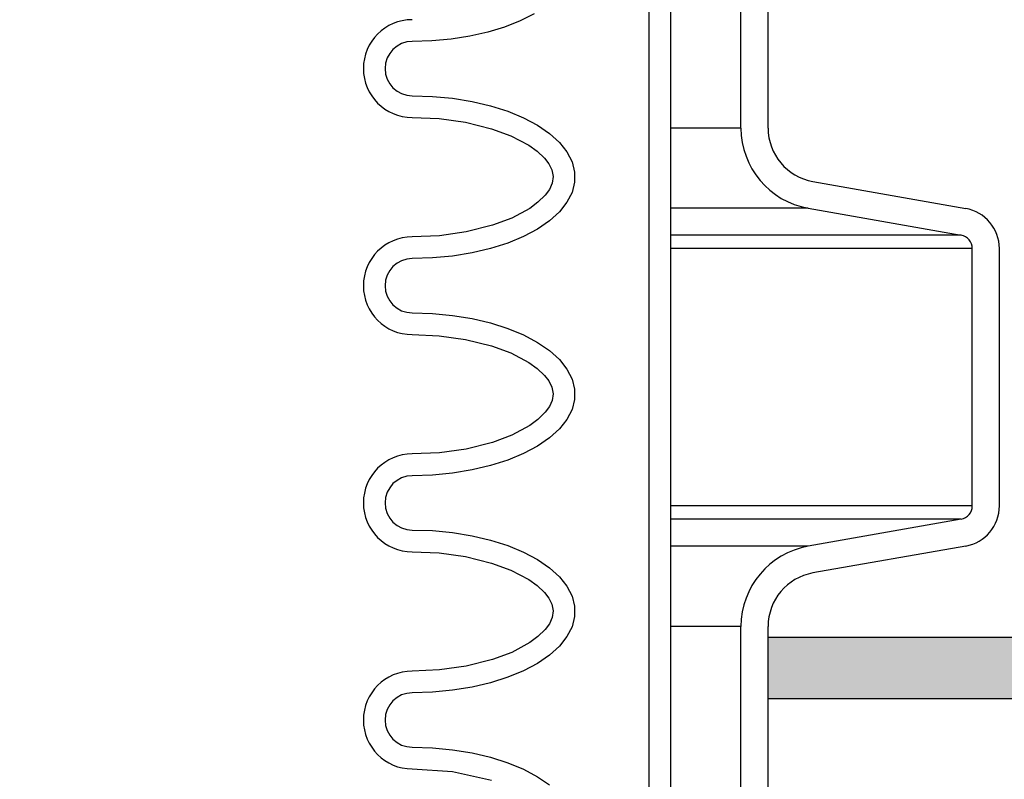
# Model space of a CAD drawing. Extents: x -169 to 6736, y -208 to 3022.
# Tile 127 of 256: x 1685.18 to 1689.71, y 413.64 to 417.13. Entities that reach past the tile are written whole.
import ezdxf

# ---------------------------------------------------------------- set-up
doc = ezdxf.new("R2010")
doc.units = 0
doc.header["$MEASUREMENT"] = 0
doc.header["$PDSIZE"] = 1
doc.layers.get('DEFPOINTS').update_dxf_attribs({"linetype": 'CONTINUOUS'})
for name, color, linetype in [('CONCRETE-HATCH', 2, 'CONTINUOUS'), ('DIM', 3, 'CONTINUOUS'), ('PEAGRAVEL-HATCH', 3, 'CONTINUOUS'), ('SPILL-BUCKET', 1, 'CONTINUOUS'), ('TANK-SLAB', 6, 'CONTINUOUS')]:
    doc.layers.add(name, color=color, linetype=linetype)
doc.styles.add('SIMPLEX', font='simplex')
doc.dimstyles.new('DIM64', dxfattribs={"dimscale": 64, "dimtxt": 0.09375, "dimasz": 0.09375, "dimexe": 0.0625, "dimexo": 0.0625, "dimgap": 0.046875, "dimtad": 1, "dimdec": 4, "dimzin": 3, "dimdsep": 46, "dimlunit": 4, "dimtxsty": 'SIMPLEX', "dimcen": 0, "dimclrd": 256, "dimclre": 256, "dimclrt": 256, "dimadec": 0, "dimazin": 0, "dimtfac": 1, "dimtdec": 4, "dimtmove": 0, "dimatfit": 3, "dimfxl": 1, "dimfrac": 2, "dimtolj": 1, "dimtzin": 0, "dimarcsym": 0})

# ---------------------------------------------------------------- blocks, each defined once
blk = doc.blocks.new('*D17')
at = {"layer": 'DEFPOINTS', "color": 0, "transparency": 16777216}
for p in [(1422.4289, 414.2886), (2052.1541, 410.0074), (1422.4289, 136.5159)]:
    blk.add_point(p, dxfattribs=at)
at = {"layer": 'DIM', "lineweight": -2, "transparency": 16777216}
for p, q in [((1422.4289, 410.2886), (1422.4289, 132.5159)), ((2052.1541, 406.0074), (2052.1541, 132.5159)), ((2046.1541, 136.5159), (1428.4289, 136.5159))]:
    blk.add_line(p, q, dxfattribs=at)
at = {"layer": 'DIM', "transparency": 16777216}
for points in [[(1428.4289, 137.5159), (1428.4289, 135.5159), (1422.4289, 136.5159)], [(2046.1541, 137.5159), (2046.1541, 135.5159), (2052.1541, 136.5159)]]:
    blk.add_solid(points, dxfattribs=at)
at = {"layer": 'DIM', "transparency": 16777216, "insert": (1737.2915, 144.0873), "char_height": 6, "attachment_point": 5, "style": 'SIMPLEX'}
blk.add_mtext('\\A1;52\'-5 3/4" (F.V. TANK SLAB)', dxfattribs=at)

msp = doc.modelspace()

# ---------------------------------------------------------------- hatches: boundary and pattern name
at = {"layer": 'CONCRETE-HATCH'}
h = msp.add_hatch(dxfattribs=at)
h.set_pattern_fill('AR-CONC', color=256, scale=2.67, style=0)
h.set_pattern_definition([(50, (1583.705, 414.289), (19.1508, -1.6755), [2.0025, -22.0275]), (355, (1583.705, 414.289), (-3.7047, 20.0835), [1.602, -17.622]), (100.451, (1585.3, 414.149), (15.4462, 18.408), [1.7019, -18.7205]), (46.184, (1583.705, 419.629), (28.4953, -4.4194), [3.004, -33.041]), (96.636, (1586.08, 419.26), (24.9555, 26.009), [2.553, -28.081]), (351.184, (1583.705, 419.63), (24.9555, 26.009), [2.403, -26.433]), (21, (1586.375, 418.294), (15.9374, -10.75), [2.0025, -22.0275]), (326, (1586.375, 418.294), (6.4965, 19.3615), [1.602, -17.622]), (71.451, (1587.703, 417.398), (22.434, 8.6116), [1.7019, -18.7205]), (37.5, (1583.705, 414.2886), (0.32467, 8.88827), [0, -17.4084, 0, -17.889, 0, -17.68875]), (7.5, (1583.705, 414.289), (7.02396, 10.5308), [0, -10.1994, 0, -17.0079, 0, -6.74175]), (327.5, (1577.751, 414.2886), (14.25306, -0.6022), [0, -6.675, 0, -20.826, 0, -27.6345]), (317.5, (1575.081, 414.289), (15.5711, 2.6728), [0, -8.6775, 0, -13.8306, 0, -19.6245])])
h.paths.add_polyline_path([(1705.02865, 418.79096), (1705.74408, 419.6672), (1705.74408, 421.21902), (1701.8008, 420.72611), (1689.81827, 420.72611), (1689.61034, 419.94932), (1689.7143, 419.94932), (1689.58334, 419.92254), (1689.69203, 419.20713), (1689.69203, 414.22482), (1706.53659, 414.28861), (1706.53659, 415.964), (1705.02865, 415.964)])
at = {"layer": 'PEAGRAVEL-HATCH'}
h = msp.add_hatch(dxfattribs=at)
h.set_pattern_fill('AR-SAND', color=256, scale=7.5, style=0)
h.set_pattern_definition([(37.5, (569.323, 30.198), (-0.47245, 14.45118), [0, -11.4, 0, -12.75, 0, -12.1875]), (7.5, (569.323, 30.198), (13.27333, 21.1661), [0, -6.15, 0, -10.275, 0, -3.9375]), (327.5, (560.098, 30.198), (23.35606, 0.04244), [0, -3.75, 0, -13.5, 0, -17.625]), (317.5, (560.098, 30.198), (22.54595, 6.58257), [0, -1.875, 0, -8.85, 0, -10.125])])
h.paths.add_polyline_path([(1678.80732, 397.95192), (1674.24819, 399.33855), (1674.16889, 402.82494), (1673.05885, 403.14188), (1673.05885, 413.95761), (1637.65794, 414.06209), (1637.65794, 409.70659), (1630.64769, 409.70659), (1630.64769, 371.25844), (1678.97797, 371.25844)])
h.paths.add_polyline_path([(1678.94818, 370.30176), (1630.56261, 370.29867), (1630.56261, 352.56309), (1631.45296, 351.91005), (1631.45296, 351.55925), (1633.05376, 351.55925), (1634.10236, 353.65645), (1639.05376, 353.55925), (1640.05376, 351.55925), (1653.05376, 351.55925), (1654.05376, 353.55925), (1659.05376, 353.55925), (1660.05376, 351.55925), (1669.55376, 351.55925), (1670.55376, 353.55925), (1675.55376, 353.55925), (1676.55376, 351.55925), (1678.02984, 351.55924), (1678.72564, 353.2784), (1678.36441, 359.1221), (1679.04889, 359.12203)])
h.paths.add_polyline_path([(1711.86302, 397.98375), (1707.34302, 399.34369), (1707.01902, 402.97021), (1706.02982, 403.2003), (1706.02982, 414.12804), (1689.55426, 414.12804), (1689.55426, 403.25428), (1688.73965, 403.06613), (1688.5332, 402.8201), (1688.5332, 401.21886), (1688.29899, 401.21886), (1688.22155, 399.34587), (1683.85452, 398.00535), (1683.77708, 396.81562), (1683.65216, 396.81562), (1683.65216, 371.30176), (1711.92965, 371.30694)])
h.paths.add_polyline_path([(1711.944, 370.30176), (1683.55012, 370.3049), (1683.55377, 359.1221), (1684.24313, 359.1221), (1683.88189, 353.2784), (1684.57824, 351.91004), (1684.57824, 351.55925), (1686.05376, 351.55925), (1687.05376, 353.55925), (1692.05376, 353.55925), (1693.05376, 351.55925), (1702.55376, 351.55925), (1703.55376, 353.55925), (1708.55376, 353.55925), (1709.55376, 351.55925), (1711.01819, 351.55925), (1711.66739, 352.55925), (1711.944, 352.55918)])
h.paths.add_polyline_path([(1739.83168, 409.73965), (1737.97196, 409.73965), (1737.97196, 414.06672), (1722.59511, 414.06672), (1722.59511, 403.25007), (1721.62025, 403.04246), (1721.52437, 401.25377), (1721.20475, 399.33731), (1716.80992, 398.02774), (1716.6452, 396.76607), (1716.6452, 371.30176), (1736.80864, 371.28118), (1739.0752, 372.31454), (1739.83168, 373.89371)])
h.paths.add_polyline_path([(1738.32237, 362.32058), (1741.12897, 364.82693), (1744.1446, 365.09547), (1744.97124, 366.08769), (1744.9542, 409.70253), (1740.83773, 409.70253), (1740.83773, 374.30176), (1739.50146, 370.32906), (1716.64497, 370.30176), (1716.64079, 352.55925), (1716.91739, 352.55925), (1717.56659, 351.91005), (1717.56659, 351.55925), (1719.05376, 351.55925), (1720.05376, 353.55925), (1725.05376, 353.55925), (1726.05376, 351.55925), (1735.55376, 351.55925), (1736.55376, 353.55925), (1737.51571, 353.55925), (1737.51571, 359.08925)])
at = {"layer": 'TANK-SLAB'}
msp.add_hatch(color=256, dxfattribs=at).paths.add_polyline_path([(1707.16799, 414.2886), (1688.62852, 414.2886), (1688.62852, 414.00735), (1707.16799, 414.00735)])

# ---------------------------------------------------------------- linework, layer by layer
at = {"layer": 'SPILL-BUCKET', "color": 1, "linetype": 'Continuous'}
for p, q in [((1688.07813, 419.96667), (1688.07813, 405.76911)), ((1688.17806, 419.96667), (1688.17806, 405.76911)), ((1688.50221, 416.63224), (1688.50221, 417.48493)), ((1688.62713, 416.63224), (1688.62713, 417.48493)), ((1687.54922, 417.15702), (1687.48523, 417.12502)), ((1687.48523, 417.12502), (1687.41398, 417.09712)), ((1687.33653, 417.0737), (1687.254, 417.05513)), ((1687.41398, 417.09712), (1687.33653, 417.0737)), ((1687.07857, 417.03351), (1686.98823, 417.03078)), ((1687.16759, 417.04167), (1687.07857, 417.03351)), ((1687.254, 417.05513), (1687.16759, 417.04167)), ((1686.98823, 416.78095), (1687.08216, 416.778)), ((1687.08216, 416.778), (1687.17462, 416.76918)), ((1687.17462, 416.76918), (1687.26413, 416.75464)), ((1687.26413, 416.75464), (1687.34929, 416.7346)), ((1687.34929, 416.7346), (1687.42876, 416.70938)), ((1687.42876, 416.70938), (1687.50129, 416.67938)), ((1686.98823, 416.68102), (1687.11235, 416.67573)), ((1687.11235, 416.67573), (1687.23443, 416.6589)), ((1687.23443, 416.6589), (1687.35423, 416.62905)), ((1687.50129, 416.67938), (1687.56571, 416.64508)), ((1687.35423, 416.62905), (1687.44212, 416.59661)), ((1687.56571, 416.64508), (1687.62104, 416.607)), ((1687.62104, 416.607), (1687.66638, 416.56577)), ((1687.44212, 416.59661), (1687.52505, 416.55269)), ((1687.66638, 416.56577), (1687.70103, 416.52201)), ((1687.52505, 416.55269), (1687.56337, 416.52522)), ((1687.56337, 416.52522), (1687.59764, 416.49289)), ((1687.70103, 416.52201), (1687.72444, 416.47643)), ((1687.59764, 416.49289), (1687.61712, 416.46776)), ((1687.72444, 416.47643), (1687.73623, 416.42974)), ((1687.61712, 416.46776), (1687.63155, 416.43954)), ((1687.63155, 416.43954), (1687.63774, 416.409)), ((1687.73623, 416.42974), (1687.73623, 416.38268)), ((1687.6333, 416.37823), (1687.62007, 416.34943)), ((1687.63774, 416.409), (1687.6333, 416.37823)), ((1687.73623, 416.38268), (1687.72444, 416.33599)), ((1688.83357, 416.38621), (1689.53719, 416.26214)), ((1687.62007, 416.34943), (1687.60117, 416.32354)), ((1687.72444, 416.33599), (1687.70103, 416.29041)), ((1687.56741, 416.29047), (1687.52936, 416.26251)), ((1687.60117, 416.32354), (1687.56741, 416.29047)), ((1687.70103, 416.29041), (1687.66638, 416.24665)), ((1687.52936, 416.26251), (1687.44663, 416.21774)), ((1687.66638, 416.24665), (1687.62104, 416.20541)), ((1688.81189, 416.26319), (1689.5155, 416.13913)), ((1687.44663, 416.21774), (1687.35866, 416.18475)), ((1687.62104, 416.20541), (1687.56571, 416.16734)), ((1687.2374, 416.15411), (1687.11359, 416.13682)), ((1687.35866, 416.18475), (1687.2374, 416.15411)), ((1687.56571, 416.16734), (1687.50129, 416.13303)), ((1687.11359, 416.13682), (1686.98823, 416.1314)), ((1687.50129, 416.13303), (1687.42876, 416.10303)), ((1687.34929, 416.07782), (1687.26413, 416.05778)), ((1687.42876, 416.10303), (1687.34929, 416.07782)), ((1689.56711, 414.89309), (1689.56711, 416.07762)), ((1689.69203, 414.89309), (1689.69203, 416.07762)), ((1687.08216, 416.03442), (1686.98823, 416.03146)), ((1687.17462, 416.04324), (1687.08216, 416.03442)), ((1687.26413, 416.05778), (1687.17462, 416.04324)), ((1686.98823, 415.78163), (1687.08216, 415.77868)), ((1687.08216, 415.77868), (1687.17462, 415.76986)), ((1687.17462, 415.76986), (1687.26413, 415.75532)), ((1687.26413, 415.75532), (1687.34929, 415.73528)), ((1687.34929, 415.73528), (1687.42876, 415.71006)), ((1687.42876, 415.71006), (1687.50129, 415.68007)), ((1686.98823, 415.6817), (1687.11235, 415.67642)), ((1687.11235, 415.67642), (1687.23443, 415.65958)), ((1687.23443, 415.65958), (1687.35423, 415.62973)), ((1687.50129, 415.68007), (1687.56571, 415.64576)), ((1687.35423, 415.62973), (1687.44212, 415.59729)), ((1687.56571, 415.64576), (1687.62104, 415.60769)), ((1687.62104, 415.60769), (1687.66638, 415.56645)), ((1687.44212, 415.59729), (1687.52505, 415.55338)), ((1687.66638, 415.56645), (1687.70103, 415.52269)), ((1687.52505, 415.55338), (1687.56337, 415.5259)), ((1687.56337, 415.5259), (1687.59764, 415.49357)), ((1687.70103, 415.52269), (1687.72444, 415.47711)), ((1687.59764, 415.49357), (1687.61712, 415.46844)), ((1687.72444, 415.47711), (1687.73623, 415.43042)), ((1687.61712, 415.46844), (1687.63155, 415.44022)), ((1687.63155, 415.44022), (1687.63774, 415.40968)), ((1687.73623, 415.43042), (1687.73623, 415.38336)), ((1687.63774, 415.40968), (1687.6333, 415.37891)), ((1687.73623, 415.38336), (1687.72444, 415.33667)), ((1687.62007, 415.35011), (1687.60117, 415.32422)), ((1687.6333, 415.37891), (1687.62007, 415.35011)), ((1687.72444, 415.33667), (1687.70103, 415.29109)), ((1687.56741, 415.29115), (1687.52936, 415.26319)), ((1687.60117, 415.32422), (1687.56741, 415.29115)), ((1687.70103, 415.29109), (1687.66638, 415.24733)), ((1687.52936, 415.26319), (1687.44663, 415.21842)), ((1687.66638, 415.24733), (1687.62104, 415.20609)), ((1687.44663, 415.21842), (1687.35866, 415.18544)), ((1687.62104, 415.20609), (1687.56571, 415.16802)), ((1687.2374, 415.15479), (1687.11359, 415.1375)), ((1687.35866, 415.18544), (1687.2374, 415.15479)), ((1687.56571, 415.16802), (1687.50129, 415.13371)), ((1687.11359, 415.1375), (1686.98823, 415.13208)), ((1687.50129, 415.13371), (1687.42876, 415.10372)), ((1687.34929, 415.0785), (1687.26413, 415.05846)), ((1687.42876, 415.10372), (1687.34929, 415.0785)), ((1687.08216, 415.0351), (1686.98823, 415.03215)), ((1687.17462, 415.04392), (1687.08216, 415.0351)), ((1687.26413, 415.05846), (1687.17462, 415.04392)), ((1689.5155, 414.83158), (1688.81189, 414.70751)), ((1686.98823, 414.78232), (1687.08216, 414.77936)), ((1687.08216, 414.77936), (1687.17462, 414.77054)), ((1687.17462, 414.77054), (1687.26413, 414.756)), ((1687.26413, 414.756), (1687.34929, 414.73596)), ((1687.34929, 414.73596), (1687.42876, 414.71075)), ((1687.42876, 414.71075), (1687.50129, 414.68075)), ((1689.53719, 414.70857), (1688.83357, 414.5845)), ((1686.98823, 414.68239), (1687.11235, 414.6771)), ((1687.11235, 414.6771), (1687.23443, 414.66026)), ((1687.23443, 414.66026), (1687.35423, 414.63042)), ((1687.50129, 414.68075), (1687.56571, 414.64644)), ((1687.35423, 414.63042), (1687.44212, 414.59797)), ((1687.56571, 414.64644), (1687.62104, 414.60837)), ((1687.44212, 414.59797), (1687.52505, 414.55406)), ((1687.62104, 414.60837), (1687.66638, 414.56713)), ((1687.66638, 414.56713), (1687.70103, 414.52338)), ((1687.52505, 414.55406), (1687.56337, 414.52658)), ((1687.56337, 414.52658), (1687.59764, 414.49426)), ((1687.70103, 414.52338), (1687.72444, 414.47779)), ((1687.59764, 414.49426), (1687.61712, 414.46912)), ((1687.72444, 414.47779), (1687.73623, 414.4311)), ((1687.61712, 414.46912), (1687.63155, 414.4409)), ((1687.63155, 414.4409), (1687.63774, 414.41036)), ((1687.73623, 414.4311), (1687.73623, 414.38404)), ((1687.63774, 414.41036), (1687.6333, 414.37959)), ((1687.73623, 414.38404), (1687.72444, 414.33735)), ((1687.62007, 414.35079), (1687.60117, 414.3249)), ((1687.6333, 414.37959), (1687.62007, 414.35079)), ((1687.72444, 414.33735), (1687.70103, 414.29177)), ((1688.50221, 412.63498), (1688.50221, 414.33847)), ((1688.62713, 412.63498), (1688.62713, 414.33847)), ((1687.56741, 414.29184), (1687.52936, 414.26387)), ((1687.60117, 414.3249), (1687.56741, 414.29184)), ((1687.70103, 414.29177), (1687.66638, 414.24801)), ((1687.52936, 414.26387), (1687.44663, 414.2191)), ((1687.66638, 414.24801), (1687.62104, 414.20677)), ((1687.44663, 414.2191), (1687.35866, 414.18612)), ((1687.62104, 414.20677), (1687.56571, 414.1687)), ((1687.35866, 414.18612), (1687.2374, 414.15547)), ((1687.56571, 414.1687), (1687.50129, 414.1344)), ((1687.11359, 414.13819), (1686.98823, 414.13276)), ((1687.2374, 414.15547), (1687.11359, 414.13819)), ((1687.50129, 414.1344), (1687.42876, 414.1044)), ((1687.34929, 414.07918), (1687.26413, 414.05915)), ((1687.42876, 414.1044), (1687.34929, 414.07918)), ((1687.08216, 414.03579), (1686.98823, 414.03283)), ((1687.17462, 414.0446), (1687.08216, 414.03579)), ((1687.26413, 414.05915), (1687.17462, 414.0446)), ((1686.98823, 413.783), (1687.08216, 413.78005)), ((1687.08216, 413.78005), (1687.17462, 413.77123)), ((1687.17462, 413.77123), (1687.26413, 413.75668)), ((1687.26413, 413.75668), (1687.34929, 413.73665)), ((1687.34929, 413.73665), (1687.42876, 413.71143)), ((1687.42876, 413.71143), (1687.50129, 413.68143)), ((1686.98823, 413.68307), (1687.17366, 413.6709)), ((1687.17366, 413.6709), (1687.35423, 413.6311)), ((1687.50129, 413.68143), (1687.56571, 413.64713)), ((1687.56571, 413.64713), (1687.62104, 413.60905))]:
    msp.add_line(p, q, dxfattribs=at)
at = {"layer": 'SPILL-BUCKET', "color": 7}
for p, q in [((1688.50221, 416.63224), (1688.17806, 416.63224)), ((1688.81188, 416.26319), (1688.17806, 416.26319)), ((1689.5155, 416.13913), (1688.17806, 416.13913)), ((1689.56711, 416.07762), (1688.17806, 416.07762)), ((1689.56711, 414.89309), (1688.17806, 414.89309)), ((1689.5155, 414.83158), (1688.17806, 414.83158)), ((1688.81188, 414.70752), (1688.17806, 414.70752)), ((1688.50221, 414.33847), (1688.17806, 414.33847))]:
    msp.add_line(p, q, dxfattribs=at)
at = {"layer": 'SPILL-BUCKET', "color": 1, "linetype": 'Continuous'}
for centre, radius, start, end in [((1686.98823, 416.90587), 0.22485, 90, 270), ((1686.98823, 416.90587), 0.12491, 90, 270), ((1688.87696, 416.63224), 0.37474, 180, 260), ((1688.87696, 416.63224), 0.24983, 180, 260), ((1689.50466, 416.07762), 0.18737, 0, 80), ((1686.98823, 415.90655), 0.22485, 90, 270), ((1689.50466, 416.07762), 0.06246, 0, 80), ((1686.98823, 415.90655), 0.12491, 90, 270), ((1686.98823, 414.90723), 0.22485, 90, 270), ((1686.98823, 414.90723), 0.12491, 90, 270), ((1689.50466, 414.89309), 0.06246, 280, 0), ((1689.50466, 414.89309), 0.18737, 280, 0), ((1688.87696, 414.33847), 0.37474, 100, 180), ((1688.87696, 414.33847), 0.24983, 100, 180), ((1686.98823, 413.90792), 0.22485, 90, 270), ((1686.98823, 413.90792), 0.12491, 90, 270)]:
    msp.add_arc(centre, radius, start, end, dxfattribs=at)
at = {"layer": 'TANK-SLAB'}
for p, q in [((1688.62713, 414.2886), (1707.16826, 414.2886)), ((1688.62713, 414.00735), (1707.16826, 414.00735))]:
    msp.add_line(p, q, dxfattribs=at)

# ---------------------------------------------------------------- dimensions: what is measured, and where the dimension line sits
at = {"layer": 'DIM'}
dim = msp.add_linear_dim(base=(1422.42894, 136.51592), p1=(2052.15406, 410.00736), p2=(1422.42894, 414.28861), angle=180, text='<> (F.V. TANK SLAB)', dimstyle='DIM64', dxfattribs=at)
dim.commit()
dim.dimension.update_dxf_attribs({"geometry": '*D17', "text_midpoint": (1737.2915, 144.08735)})

doc.saveas('drawing.dxf')
